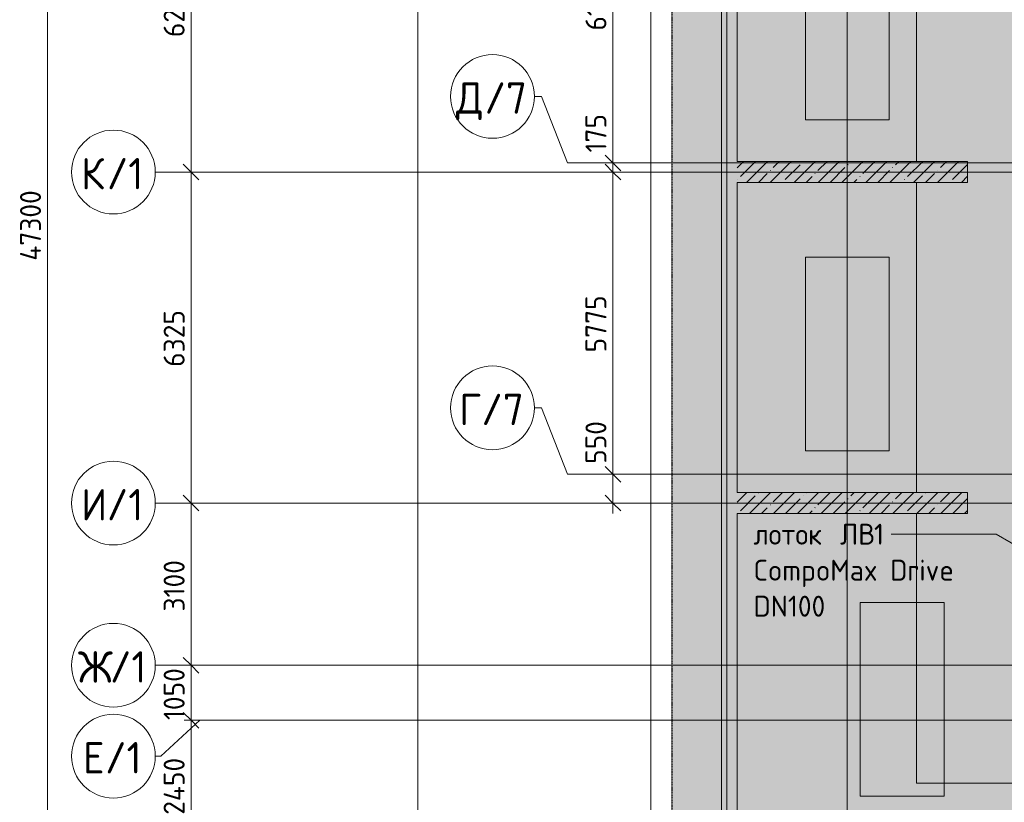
# Model space of a CAD drawing. Header units: millimetres. Extents: x -9064 to 167246, y -7619 to 134351.
# Tile 5 of 112: x -7605 to 11200, y 45982 to 60936. Entities that reach past the tile are written whole.
import ezdxf

# ---------------------------------------------------------------- set-up
doc = ezdxf.new("R2010")
doc.units = ezdxf.units.MM
doc.linetypes.add('3_ Штрих_ 5 х 3 мм', pattern=[8, 5, -3])
doc.linetypes.add('4_ Штрихпунктир_ 10 х 2 мм', pattern=[14, 10, -2, 0, -2])
for name, color, linetype, lineweight in [('A-ANNO-DIMS', 7, 'Continuous', 5), ('A-ANNO-DIMS-200', 7, 'Continuous', 5), ('A-DETL', 7, 'Continuous', 15), ('A-DETL-GENF', 7, 'Continuous', 13), ('A-FLOR', 7, 'Continuous', 13), ('A-WALL', 7, 'Continuous', 13), ('A-WALL-PATT', 7, 'Continuous', 13), ('C-PRKG', 7, 'Continuous', 13), ('G-ANNO-TEXT', 7, 'Continuous', 5), ('S-GRID', 7, 'Continuous', 5), ('S-GRID-IDEN', 7, 'Continuous', 5)]:
    doc.layers.add(name, color=color, linetype=linetype, lineweight=lineweight)
doc.styles.add('GOST Common_1', font='GOST_Common.ttf', dxfattribs={"height": 600})
doc.styles.add('GOST Common_2', font='GOST_Common.ttf', dxfattribs={"height": 400})
doc.dimstyles.new('2_мм', dxfattribs={"dimscale": 304.8, "dimtxt": 402.285999, "dimasz": 0.984252, "dimexe": 0.656168, "dimexo": 0.984252, "dimgap": 0, "dimtad": 1, "dimdec": 0, "dimdsep": 46, "dimtxsty": 'GOST Common_2', "dimblk1": 'OBLIQUE', "dimblk2": 'OBLIQUE', "dimsah": 1, "dimcen": 0.09, "dimdle": 0.656168, "dimadec": 5, "dimazin": 2, "dimtfac": 1, "dimtdec": 4, "dimtix": 1, "dimtmove": 0, "dimatfit": 3, "dimfxl": 1, "dimtvp": 1, "dimtolj": 1, "dimtzin": 0, "dimarcsym": 2})
doc.dimstyles.new('2_мм_1', dxfattribs={"dimscale": 304.8, "dimtxt": 402.285999, "dimasz": 0.984252, "dimexe": 0.656168, "dimexo": 0.984252, "dimgap": 0, "dimtad": 1, "dimdec": 0, "dimdsep": 46, "dimtxsty": 'GOST Common_2', "dimblk1": 'OBLIQUE', "dimblk2": 'OBLIQUE', "dimsah": 1, "dimcen": 0.09, "dimdle": 0.656168, "dimadec": 5, "dimazin": 2, "dimtfac": 1, "dimtdec": 4, "dimtix": 1, "dimtmove": 1, "dimatfit": 3, "dimfxl": 1, "dimtvp": 1, "dimtolj": 1, "dimtzin": 0, "dimarcsym": 2})
pattern_1 = [(45, (0, 0), (-228.0985, 228.0985), []), (45, (228.1, 0), (-228.0985, 228.0985), [403.225, -80.645, 6.706, -73.939])]

# ---------------------------------------------------------------- blocks, each defined once
blk = doc.blocks.new('АР_Машиноместо - 4900x2400_М__5300х2500_-V65-Маркировочный план-схема -2 этажа на отм_-9_600')
at = {"layer": 'C-PRKG'}
for p, q in [((450, -800), (450, -4500)), ((450, -800), (2050, -800)), ((2050, -800), (2050, -4500)), ((450, -4500), (2050, -4500))]:
    blk.add_line(p, q, dxfattribs=at)
blk = doc.blocks.new('Ось сетки - 8_0 мм-31302-Маркировочный план-схема -2 этажа на отм_-9_600')
at = {"layer": 'S-GRID-IDEN'}
blk.add_circle((0, 0), 4, dxfattribs=at)
blk = doc.blocks.new('DIMBLOCK96-Маркировочный план-схема -2 этажа на отм_-9_600')
at = {"layer": 'A-ANNO-DIMS-200', "lineweight": 25}
for p, q in [((-4332, 47550), (-4482, 47700)), ((-4332, 47550), (-4182, 47400)), ((-4332, 45100), (-4482, 45250)), ((-4332, 45100), (-4182, 44950))]:
    blk.add_line(p, q, dxfattribs=at)
at = {"layer": 'A-ANNO-DIMS-200'}
for p, q in [((-4466, 47550), (-4132, 47550)), ((-4332, 47550), (-4466, 47550)), ((-4332, 45100), (-4332, 47550)), ((-4244, 45100), (-4532, 45100)), ((-4332, 45100), (-4244, 45100))]:
    blk.add_line(p, q, dxfattribs=at)
at = {"layer": 'A-ANNO-DIMS-200', "color": 0, "insert": (-4855, 45745), "char_height": 400, "width": 1390.95, "attachment_point": 1, "rotation": 90, "line_spacing_factor": 1.022761, "style": 'GOST Common_2'}
blk.add_mtext('2450', dxfattribs=at)
blk = doc.blocks.new('_Oblique')
at = {"color": 0, "linetype": 'ByBlock', "lineweight": -2}
blk.add_line((-0.5, -0.5), (0.5, 0.5), dxfattribs=at)
blk = doc.blocks.new('DIMBLOCK97-Маркировочный план-схема -2 этажа на отм_-9_600')
at = {"layer": 'A-ANNO-DIMS-200', "lineweight": 25}
for p, q in [((-4332, 48600), (-4482, 48750)), ((-4332, 48600), (-4182, 48450)), ((-4332, 47550), (-4482, 47700)), ((-4332, 47550), (-4182, 47400))]:
    blk.add_line(p, q, dxfattribs=at)
at = {"layer": 'A-ANNO-DIMS-200'}
for p, q in [((-4244, 48600), (-4532, 48600)), ((-4332, 47550), (-4332, 48600)), ((-4332, 48600), (-4244, 48600)), ((-4466, 47550), (-4132, 47550)), ((-4332, 47550), (-4466, 47550))]:
    blk.add_line(p, q, dxfattribs=at)
at = {"layer": 'A-ANNO-DIMS-200', "color": 0, "insert": (-4855, 47553), "char_height": 400, "width": 1251.86, "attachment_point": 1, "rotation": 90, "line_spacing_factor": 1.022761, "style": 'GOST Common_2'}
blk.add_mtext('1050', dxfattribs=at)
blk = doc.blocks.new('DIMBLOCK98-Маркировочный план-схема -2 этажа на отм_-9_600')
at = {"layer": 'A-ANNO-DIMS-200', "lineweight": 25}
for p, q in [((-4332, 51700), (-4482, 51850)), ((-4332, 51700), (-4182, 51550)), ((-4332, 48600), (-4482, 48750)), ((-4332, 48600), (-4182, 48450))]:
    blk.add_line(p, q, dxfattribs=at)
at = {"layer": 'A-ANNO-DIMS-200'}
for p, q in [((-4244, 51700), (-4532, 51700)), ((-4332, 48600), (-4332, 51700)), ((-4332, 51700), (-4244, 51700)), ((-4244, 48600), (-4532, 48600)), ((-4332, 48600), (-4244, 48600))]:
    blk.add_line(p, q, dxfattribs=at)
at = {"layer": 'A-ANNO-DIMS-200', "color": 0, "insert": (-4855, 49628), "char_height": 400, "width": 1251.86, "attachment_point": 1, "rotation": 90, "line_spacing_factor": 1.022761, "style": 'GOST Common_2'}
blk.add_mtext('3100', dxfattribs=at)
blk = doc.blocks.new('DIMBLOCK99-Маркировочный план-схема -2 этажа на отм_-9_600')
at = {"layer": 'A-ANNO-DIMS-200', "lineweight": 25}
for p, q in [((-4332, 58025), (-4482, 58175)), ((-4332, 58025), (-4182, 57875)), ((-4332, 51700), (-4482, 51850)), ((-4332, 51700), (-4182, 51550))]:
    blk.add_line(p, q, dxfattribs=at)
at = {"layer": 'A-ANNO-DIMS-200'}
for p, q in [((-4244, 58025), (-4532, 58025)), ((-4332, 51700), (-4332, 58025)), ((-4332, 58025), (-4244, 58025)), ((-4244, 51700), (-4532, 51700)), ((-4332, 51700), (-4244, 51700))]:
    blk.add_line(p, q, dxfattribs=at)
at = {"layer": 'A-ANNO-DIMS-200', "color": 0, "insert": (-4855, 54303), "char_height": 400, "width": 1341.86, "attachment_point": 1, "rotation": 90, "line_spacing_factor": 1.022761, "style": 'GOST Common_2'}
blk.add_mtext('6325', dxfattribs=at)
blk = doc.blocks.new('DIMBLOCK100-Маркировочный план-схема -2 этажа на отм_-9_600')
at = {"layer": 'A-ANNO-DIMS-200', "lineweight": 25}
for p, q in [((-4332, 64300), (-4482, 64450)), ((-4332, 64300), (-4182, 64150)), ((-4332, 58025), (-4482, 58175)), ((-4332, 58025), (-4182, 57875))]:
    blk.add_line(p, q, dxfattribs=at)
at = {"layer": 'A-ANNO-DIMS-200'}
for p, q in [((-4244, 64300), (-4532, 64300)), ((-4332, 58025), (-4332, 64300)), ((-4332, 64300), (-4244, 64300)), ((-4244, 58025), (-4532, 58025)), ((-4332, 58025), (-4244, 58025))]:
    blk.add_line(p, q, dxfattribs=at)
at = {"layer": 'A-ANNO-DIMS-200', "color": 0, "insert": (-4855, 60603), "char_height": 400, "width": 1341.86, "attachment_point": 1, "rotation": 90, "line_spacing_factor": 1.022761, "style": 'GOST Common_2'}
blk.add_mtext('6275', dxfattribs=at)
blk = doc.blocks.new('DIMBLOCK115-Маркировочный план-схема -2 этажа на отм_-9_600')
at = {"layer": 'A-ANNO-DIMS-200'}
for p, q in [((3724, 53288), (3724, 52249)), ((3811, 52250), (3524, 52250)), ((3724, 51500), (3724, 52250)), ((3724, 52250), (3811, 52250)), ((3724, 52249), (3724, 51975)), ((3811, 51700), (3524, 51700)), ((3724, 51700), (3811, 51700))]:
    blk.add_line(p, q, dxfattribs=at)
at = {"layer": 'A-ANNO-DIMS-200', "lineweight": 25}
for p, q in [((3724, 52250), (3574, 52400)), ((3724, 52250), (3874, 52100)), ((3724, 51700), (3574, 51850)), ((3724, 51700), (3874, 51550))]:
    blk.add_line(p, q, dxfattribs=at)
at = {"layer": 'A-ANNO-DIMS-200', "color": 0, "insert": (3201, 52449), "char_height": 400, "width": 1006.4, "attachment_point": 1, "rotation": 90, "line_spacing_factor": 1.022761, "style": 'GOST Common_2'}
blk.add_mtext('550', dxfattribs=at)
blk = doc.blocks.new('DIMBLOCK116-Маркировочный план-схема -2 этажа на отм_-9_600')
at = {"layer": 'A-ANNO-DIMS-200', "lineweight": 25}
for p, q in [((3724, 58025), (3574, 58175)), ((3724, 58025), (3874, 57875)), ((3724, 52250), (3574, 52400)), ((3724, 52250), (3874, 52100))]:
    blk.add_line(p, q, dxfattribs=at)
at = {"layer": 'A-ANNO-DIMS-200'}
for p, q in [((3811, 58025), (3524, 58025)), ((3724, 52250), (3724, 58025)), ((3724, 58025), (3811, 58025)), ((3811, 52250), (3524, 52250)), ((3724, 52250), (3811, 52250))]:
    blk.add_line(p, q, dxfattribs=at)
at = {"layer": 'A-ANNO-DIMS-200', "color": 0, "insert": (3201, 54578), "char_height": 400, "width": 1341.86, "attachment_point": 1, "rotation": 90, "line_spacing_factor": 1.022761, "style": 'GOST Common_2'}
blk.add_mtext('5775', dxfattribs=at)
blk = doc.blocks.new('DIMBLOCK117-Маркировочный план-схема -2 этажа на отм_-9_600')
at = {"layer": 'A-ANNO-DIMS-200'}
for p, q in [((3724, 59161), (3724, 58197)), ((3811, 58200), (3524, 58200)), ((3724, 58025), (3724, 58200)), ((3724, 58200), (3811, 58200)), ((3724, 58197), (3724, 58113)), ((3811, 58025), (3524, 58025)), ((3724, 58025), (3811, 58025))]:
    blk.add_line(p, q, dxfattribs=at)
at = {"layer": 'A-ANNO-DIMS-200', "lineweight": 25}
for p, q in [((3724, 58200), (3574, 58350)), ((3724, 58025), (3574, 58175)), ((3724, 58200), (3874, 58050)), ((3724, 58025), (3874, 57875))]:
    blk.add_line(p, q, dxfattribs=at)
at = {"layer": 'A-ANNO-DIMS-200', "color": 0, "insert": (3201, 58397), "char_height": 400, "width": 916.39, "attachment_point": 1, "rotation": 90, "line_spacing_factor": 1.022761, "style": 'GOST Common_2'}
blk.add_mtext('175', dxfattribs=at)
blk = doc.blocks.new('DIMBLOCK118-Маркировочный план-схема -2 этажа на отм_-9_600')
at = {"layer": 'A-ANNO-DIMS-200', "lineweight": 25}
for p, q in [((3724, 64300), (3574, 64450)), ((3724, 64300), (3874, 64150)), ((3724, 58200), (3574, 58350)), ((3724, 58200), (3874, 58050))]:
    blk.add_line(p, q, dxfattribs=at)
at = {"layer": 'A-ANNO-DIMS-200'}
for p, q in [((3811, 64300), (3524, 64300)), ((3724, 58200), (3724, 64300)), ((3724, 64300), (3811, 64300)), ((3811, 58200), (3524, 58200)), ((3724, 58200), (3811, 58200))]:
    blk.add_line(p, q, dxfattribs=at)
at = {"layer": 'A-ANNO-DIMS-200', "color": 0, "insert": (3201, 60728), "char_height": 400, "width": 1251.86, "attachment_point": 1, "rotation": 90, "line_spacing_factor": 1.022761, "style": 'GOST Common_2'}
blk.add_mtext('6100', dxfattribs=at)
blk = doc.blocks.new('DIMBLOCK139-Маркировочный план-схема -2 этажа на отм_-9_600')
at = {"layer": 'A-ANNO-DIMS-200'}
for p, q in [((-6987, 80700), (-7275, 80700)), ((-7075, 33200), (-7075, 80700)), ((-7075, 80700), (-6987, 80700)), ((-6987, 33400), (-7275, 33400)), ((-7075, 33400), (-6987, 33400))]:
    blk.add_line(p, q, dxfattribs=at)
at = {"layer": 'A-ANNO-DIMS-200', "lineweight": 25}
for p, q in [((-7075, 80700), (-7225, 80850)), ((-7075, 80700), (-6925, 80550)), ((-7075, 33400), (-7225, 33550)), ((-7075, 33400), (-6925, 33250))]:
    blk.add_line(p, q, dxfattribs=at)
at = {"layer": 'A-ANNO-DIMS-200', "color": 0, "insert": (-7598, 56331), "char_height": 400, "width": 1726.42, "attachment_point": 1, "rotation": 90, "line_spacing_factor": 1.022761, "style": 'GOST Common_2'}
blk.add_mtext('47300', dxfattribs=at)

msp = doc.modelspace()

# ---------------------------------------------------------------- hatches: boundary and pattern name
at = {"layer": 'A-DETL-GENF', "true_color": 0xffffff}
h = msp.add_hatch(color=7, dxfattribs=at)
h.paths.add_polyline_path([(4850, 32200), (38582.9, 32200), (38582.9, 48000), (32600, 48000), (32600, 51450), (29550, 51450), (29550, 77950), (32600, 77950), (32600, 100300), (45250, 100300), (45250, 127956.4), (-1456, 127956.4), (-1456, 79200), (4850, 79200), (4850, 32650.6)])
h.paths.add_polyline_path([(37095.7, 36100), (37049.7, 36100), (37050, 36200), (37095.7, 36200), (37091.7, 36192.4), (37056.3, 36190.3), (37054.2, 36185.4), (37056.3, 36109.7), (37061.2, 36107.6), (37091.7, 36107.6)])
h.paths.add_polyline_path([(32810, 41829.6), (32802.2, 41834.1), (32800, 41874.6), (32794.7, 41876.8), (32700, 41874.6), (32697.8, 41869.3), (32697.8, 41834.1), (32690, 41829.6), (32690, 41881.6), (32810, 41881.6), (32810, 41850.5)])
h.paths.add_polyline_path([(19135, 41829.6), (19127.2, 41834.1), (19125, 41874.6), (19113.8, 41876.8), (19025, 41874.6), (19022.8, 41869.3), (19022.8, 41834.1), (19015, 41829.6), (19015, 41881.6), (19135, 41881.6), (19135, 41850.5)])
h.paths.add_polyline_path([(32724.5, 43925), (32694.7, 43925.1), (32694.7, 44025), (32739.5, 44022.7), (32736.7, 44017.4), (32701.3, 44015.3), (32699.2, 44010.4), (32701.3, 43934.7), (32706.2, 43932.6), (32736.7, 43932.6), (32740.7, 43925)])
h.paths.add_polyline_path([(12560, 46350), (12360, 46350), (12360, 77760), (12560, 77760), (12560, 61260), (24060, 61260), (24060, 61060.2), (12560, 61060.2), (12560, 50474.4)])
h.paths.add_polyline_path([(29750, 51650), (32600, 51650), (32600, 60850), (29750, 60850), (29750, 51700)])
h.paths.add_polyline_path([(30119, 61050), (32600, 61050), (32600, 77750), (29750, 77750), (29750, 61050), (30050, 61050)])
h.paths.add_polyline_path([(400, 81000), (400, 81000), (400, 81000)])
h.paths.add_polyline_path([(3160, 81204.6), (3152.2, 81209.1), (3150, 81249.6), (3144.7, 81251.8), (3050, 81249.6), (3047.8, 81244.3), (3047.8, 81209.1), (3040, 81204.6), (3040, 81256.6), (3160, 81256.6), (3160, 81225.5)])
h.paths.add_polyline_path([(4360, 81254.6), (4352.2, 81259.1), (4350, 81299.6), (4344.7, 81301.8), (4250, 81299.6), (4247.8, 81294.3), (4247.8, 81259.1), (4240, 81254.6), (4240, 81306.6), (4360, 81306.6), (4360, 81275.5)])
h.paths.add_polyline_path([(4250, 82290), (4248.4, 82290), (4250, 82410), (4300.4, 82410), (4295.9, 82402.2), (4255.4, 82400), (4253.2, 82394.7), (4255.4, 82300), (4260.7, 82297.8), (4295.9, 82297.8), (4300.4, 82290), (4251, 82290)])
h.paths.add_polyline_path([(30275, 84600), (21175, 84600), (21175, 84800), (30075, 84800), (30075, 96615), (30275, 96615), (30275, 84900)])
h.paths.add_polyline_path([(4254, 85390), (4248.4, 85390), (4250, 85510), (4300.4, 85510), (4295.9, 85502.2), (4255.4, 85500), (4253.2, 85494.7), (4255.4, 85400), (4260.7, 85397.8), (4295.9, 85397.8), (4300.4, 85390), (4255.4, 85390)])
h.paths.add_polyline_path([(43950, 102140), (1750, 102140), (1750, 102340), (43750, 102340), (43750, 118060), (1750, 118060), (1750, 118260), (43950, 118260), (43950, 102340)])
at = {"layer": 'A-WALL-PATT', "lineweight": 5}
h = msp.add_hatch(dxfattribs=at)
h.set_pattern_fill('FP_3', color=256, style=0, pattern_type=2)
h.set_pattern_definition(pattern_1)
h.paths.add_polyline_path([(5800, 41225), (6100, 41225), (6100, 81000), (5800, 81000), (5800, 41562.5)])
h = msp.add_hatch(dxfattribs=at)
h.set_pattern_fill('FP_3', color=256, style=0, pattern_type=2)
h.set_pattern_definition(pattern_1)
h.paths.add_polyline_path([(9563.7, 57825), (10500, 57825), (10500, 58225), (6100, 58225), (6100, 57825), (9520, 57825)])
h = msp.add_hatch(dxfattribs=at)
h.set_pattern_fill('FP_3', color=256, style=0, pattern_type=2)
h.set_pattern_definition(pattern_1)
h.paths.add_polyline_path([(6100, 51500), (10500, 51500), (10500, 51900), (6100, 51900)])

# ---------------------------------------------------------------- linework, layer by layer
at = {"layer": 'A-DETL', "linetype": '3_ Штрих_ 5 х 3 мм', "lineweight": 30}
msp.add_line((4850, 79200), (4850, 32200), dxfattribs=at)
at = {"layer": 'A-FLOR'}
for p, q in [((9520, 58225), (9520, 64100)), ((9520, 51900), (9520, 57825)), ((9520, 46350), (9520, 51500)), ((9520, 46350), (15400, 46350))]:
    msp.add_line(p, q, dxfattribs=at)
at = {"layer": 'A-WALL'}
for p, q in [((5800, 80600), (5800, 33300)), ((6100, 58225), (6100, 64100)), ((10500, 58225), (6100, 58225)), ((10500, 57825), (10500, 58225)), ((6100, 51900), (6100, 57825)), ((6100, 57825), (10500, 57825)), ((10500, 51900), (6100, 51900)), ((10500, 51500), (10500, 51900)), ((6100, 45300), (6100, 51500)), ((6100, 51500), (10500, 51500))]:
    msp.add_line(p, q, dxfattribs=at)
at = {"layer": 'G-ANNO-TEXT'}
for p, q in [((11045.8, 51105.1), (9040.3, 51105.1)), ((12423.5, 50303.4), (11045.8, 51105.1))]:
    msp.add_line(p, q, dxfattribs=at)
at = {"layer": 'S-GRID', "linetype": '4_ Штрихпунктир_ 10 х 2 мм'}
for p, q in [((0, -6019.4), (0, 132751)), ((8200, -6019.4), (8200, 132751)), ((8200, 29261), (8200, 129588.4)), ((5900, 29261), (5900, 100620.8)), ((4450, 29758.9), (4450, 98600)), ((106440.3, 58200), (2856, 58200)), ((35837.5, 58025), (-5015.3, 58025)), ((106440.3, 52250), (2856, 52250)), ((35837.5, 51700), (-5015.3, 51700)), ((35837.5, 48600), (-5015.3, 48600)), ((35837.5, 47550), (-4166.3, 47550))]:
    msp.add_line(p, q, dxfattribs=at)
at = {"layer": 'S-GRID'}
for p, q in [((2362.8, 59470), (2225.1, 59470)), ((2856, 58200), (2362.8, 59470)), ((2362.8, 53520), (2225.1, 53520)), ((2856, 52250), (2362.8, 53520)), ((-4166.3, 47550), (-4909.1, 46864.5)), ((-4909.1, 46864.5), (-5015.3, 46864.5))]:
    msp.add_line(p, q, dxfattribs=at)

# ---------------------------------------------------------------- block references
at = {"layer": 'C-PRKG'}
for p in [(6950, 63525), (6950, 57200), (8000, 50600)]:
    msp.add_blockref('АР_Машиноместо - 4900x2400_М__5300х2500_-V65-Маркировочный план-схема -2 этажа на отм_-9_600', p, dxfattribs=at)
at = {"layer": 'S-GRID-IDEN', "xscale": 199.9999999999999, "yscale": 199.9999999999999, "zscale": 199.9999999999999, "rotation": 89.99999999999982}
for p in [(1425.1, 59470), (-5815.3, 58025), (1425.1, 53520), (-5815.3, 51700), (-5815.3, 48600), (-5815.3, 46864.5)]:
    msp.add_blockref('Ось сетки - 8_0 мм-31302-Маркировочный план-схема -2 этажа на отм_-9_600', p, dxfattribs=at)

# ---------------------------------------------------------------- texts
at = {"layer": 'G-ANNO-TEXT', "char_height": 400, "attachment_point": 1, "style": 'GOST Common_2'}
for s, insert, width in [('лоток', (6410, 51305.1), 1827.848), ('\\fGOST Common|b0|i0|c204|p34|; ', (7918.1, 51305.1), 176.371), ('ЛВ', (8063.6, 51305.1), 785.654), ('\\fGOST Common|b0|i0|c204|p34|;1', (8711.8, 51305.1), 240.506), ('CompoMax Drive ', (6410, 50617.2), 4874.26), ('DN100', (6410, 49929.3), 1747.679)]:
    msp.add_mtext(s, dxfattribs=dict(at, insert=insert, width=width))
at = {"layer": 'S-GRID-IDEN', "char_height": 600, "attachment_point": 1, "style": 'GOST Common_1'}
for s, insert, width in [('\\fGOST Common|b0|i0|c204|p34|;Д', (729.3, 59739.1), 657.384), ('/7', (1271.7, 59739.1), 1026.16), ('\\fGOST Common|b0|i0|c204|p34|;К', (-6432.1, 58294.1), 593.249), ('/1', (-5942.6, 58294.1), 897.89), ('\\fGOST Common|b0|i0|c204|p34|;Г', (788.3, 53789.1), 513.08), ('/7', (1211.6, 53789.1), 1026.16), ('\\fGOST Common|b0|i0|c204|p34|;И', (-6432.1, 51969.1), 593.249), ('/1', (-5942.6, 51969.1), 897.89), ('/1', (-5882.6, 48869.1), 897.89), ('\\fGOST Common|b0|i0|c204|p34|;Ж', (-6491.1, 48869.1), 737.552), ('\\fGOST Common|b0|i0|c204|p34|;Е', (-6399.1, 47133.6), 513.08), ('/1', (-5975.8, 47133.6), 897.89)]:
    msp.add_mtext(s, dxfattribs=dict(at, insert=insert, width=width))

# ---------------------------------------------------------------- dimensions: what is measured, and where the dimension line sits
at = {"layer": 'A-ANNO-DIMS'}
for base, p1, p2, override, picture, middle in [((-7074.8, 80700), (-7286.9, 33400), (-7286.9, 80700), {"dimpost": '<>', "dimfxl": 47300}, 'DIMBLOCK139-Маркировочный план-схема -2 этажа на отм_-9_600', (-7274.8, 57050)), ((-4331.9, 64300), (-4544, 58025), (-4544, 64300), {"dimpost": '<>', "dimfxl": 6275}, 'DIMBLOCK100-Маркировочный план-схема -2 этажа на отм_-9_600', (-4531.9, 61162.5)), ((3723.6, 64300), (3511.5, 58200), (3511.5, 64300), {"dimpost": '<>', "dimfxl": 6100}, 'DIMBLOCK118-Маркировочный план-схема -2 этажа на отм_-9_600', (3523.6, 61250)), ((-4331.9, 58025), (-4544, 51700), (-4544, 58025), {"dimpost": '<>', "dimfxl": 6325}, 'DIMBLOCK99-Маркировочный план-схема -2 этажа на отм_-9_600', (-4531.9, 54862.5)), ((3723.6, 58025), (3511.5, 52250), (3511.5, 58025), {"dimpost": '<>', "dimfxl": 5775}, 'DIMBLOCK116-Маркировочный план-схема -2 этажа на отм_-9_600', (3523.6, 55137.5)), ((-4331.9, 51700), (-4544, 48600), (-4544, 51700), {"dimpost": '<>', "dimfxl": 3100}, 'DIMBLOCK98-Маркировочный план-схема -2 этажа на отм_-9_600', (-4531.9, 50150)), ((-4331.9, 48600), (-4166.3, 47550), (-4544, 48600), {"dimpost": '<>', "dimfxl": 1115.865048}, 'DIMBLOCK97-Маркировочный план-схема -2 этажа на отм_-9_600', (-4531.9, 48075)), ((-4331.9, 47550), (-4544, 45100), (-4166.3, 47550), {"dimpost": '<>', "dimfxl": 2478.942276}, 'DIMBLOCK96-Маркировочный план-схема -2 этажа на отм_-9_600', (-4531.9, 46325))]:
    dim = msp.add_linear_dim(base=base, p1=p1, p2=p2, angle=90, dimstyle='2_мм', override=override, dxfattribs=at)
    dim.commit()
    dim.dimension.update_dxf_attribs({"geometry": picture, "text_midpoint": middle})
for base, p1, p2, override, picture, middle in [((3723.6, 58200), (3511.5, 58025), (3511.5, 58200), {"dimpost": '<>', "dimfxl": 175}, 'DIMBLOCK117-Маркировочный план-схема -2 этажа на отм_-9_600', (3467.6, 58855.6)), ((3723.6, 52250), (3511.5, 51700), (3511.5, 52250), {"dimpost": '<>', "dimfxl": 550}, 'DIMBLOCK115-Маркировочный план-схема -2 этажа на отм_-9_600', (3467.6, 52952.1))]:
    dim = msp.add_linear_dim(base=base, p1=p1, p2=p2, angle=90, dimstyle='2_мм_1', override=override, dxfattribs=at)
    dim.commit()
    dim.dimension.update_dxf_attribs({"geometry": picture, "text_midpoint": middle, "dimtype": 160, "text_rotation": 90})

doc.saveas('drawing.dxf')
